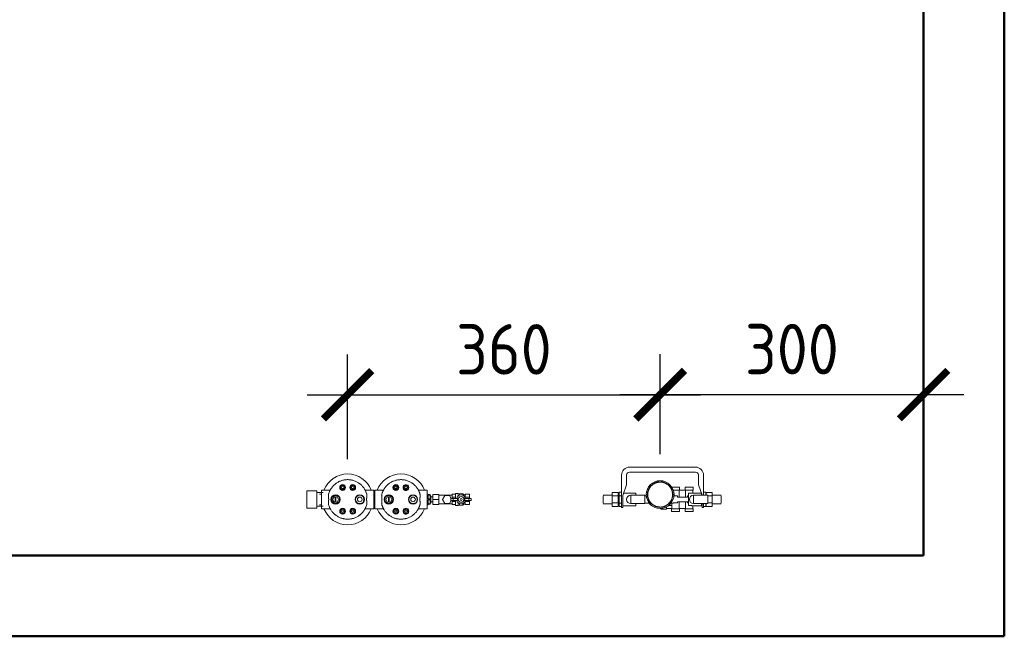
# Model space of a CAD drawing. Header units: metres. Extents: x -54598 to 1827199, y -329446 to -256744.
# Tile 153 of 256: x 64728 to 69609, y -275065 to -272009. Entities that reach past the tile are written whole.
import ezdxf

# ---------------------------------------------------------------- set-up
doc = ezdxf.new("R2010")
doc.units = ezdxf.units.M
for name, color, linetype, lineweight in [('A-WALL', 113, 'Continuous', 20), ('M-EQPM', 7, 'Continuous', 20), ('P-PIPE', 7, 'Continuous', 20)]:
    doc.layers.add(name, color=color, linetype=linetype, lineweight=lineweight)
doc.styles.add('geniso', font='geniso.shx', dxfattribs={"height": 250})
doc.dimstyles.new('MK-100', dxfattribs={"dimscale": 100, "dimtxt": 300, "dimasz": 1.2, "dimexe": 1, "dimexo": 1, "dimgap": 0.5, "dimtad": 1, "dimdec": 0, "dimzin": 9, "dimdsep": 46, "dimtxsty": 'geniso', "dimblk": 'ARCHTICK', "dimcen": 1, "dimdle": 1, "dimadec": 0, "dimazin": 0, "dimtfac": 1, "dimtdec": 0, "dimtix": 1, "dimtmove": 0, "dimatfit": 1, "dimfxl": 2, "dimtolj": 1, "dimtzin": 0, "dimarcsym": 0})

# ---------------------------------------------------------------- blocks, each defined once
blk = doc.blocks.new('Reflex_Fillsoft_II - Reflex Fillsoft II-543100-В_Этаж 01_Сводный копия 1')
at = {"layer": 'M-EQPM', "color": 150}
for p, q in [((10.5, 13.2), (6, 13.2)), ((32.2, 23), (10.5, 23)), ((10.5, -23), (10.5, 23)), ((41.7, 6.5), (38, 0)), ((44.7, 6.5), (41.7, 6.5)), ((44.7, -6.5), (44.7, 6.5)), ((49.3, 6.5), (46.2, 6.5)), ((46.2, 6.5), (46.2, -6.5)), ((53, 0), (49.3, 6.5)), ((49.3, -6.5), (53, 0)), ((140.5, 23), (118.8, 23)), ((140.5, 23), (140.5, -23)), ((142.5, 13.2), (140.5, 13.2)), ((164.2, 23), (142.5, 23)), ((142.5, -23), (142.5, 23)), ((173.7, 6.5), (170, 0)), ((176.7, 6.5), (173.7, 6.5)), ((176.7, -6.5), (176.7, 6.5)), ((181.3, 6.5), (178.2, 6.5)), ((178.2, 6.5), (178.2, -6.5)), ((185, 0), (181.3, 6.5)), ((181.3, -6.5), (185, 0)), ((272.5, 23), (250.8, 23)), ((272.5, 23), (272.5, -23)), ((275, 13.2), (272.5, 13.2)), ((275, 13.2), (275, 12.9)), ((275, 12), (275, 13.2)), ((280, 12), (275, 12)), ((275, 1.2), (275, 10.8)), ((275, 10.8), (280, 10.8)), ((280, 1.2), (275, 1.2)), ((280, 12), (280, 10.8)), ((280, 10.8), (280, 1.2)), ((282, 9), (280, 9)), ((280, 1.2), (280, -1.2)), ((282, 9), (282, -9)), ((286.6, 6.3), (282, 6.3)), ((286.6, 0), (286.6, 12.5)), ((286.6, 12.5), (301.6, 12.5)), ((286.6, -12.5), (286.6, 0)), ((301.6, 0), (286.6, 0)), ((301.6, 12.5), (301.6, 0)), ((334.6, 10.8), (301.6, 10.8)), ((301.6, 0), (301.6, -12.5)), ((316.1, 10), (310.3, 0)), ((310.3, 0), (316.1, -10)), ((327.6, 10), (316.1, 10)), ((332, 2.5), (327.6, 10)), ((331.6, 2.5), (331.6, -2.5)), ((331.6, 2.5), (333.6, 2.5)), ((331.6, -2.5), (331.6, 2.5)), ((333.6, 2.5), (337.1, 2.5)), ((334.6, 5.4), (334.6, 13)), ((334.6, 13), (342.6, 13)), ((334.6, 2.5), (334.6, 5.4)), ((334.6, 5.4), (342.6, 5.4)), ((337.1, 2.5), (347.7, 2.5)), ((337.1, 2.5), (337.1, -2.5)), ((349.6, 15), (342.6, 15)), ((342.6, 14.1), (342.6, 15)), ((342.6, 5.8), (342.6, 13.6)), ((342.6, 2.8), (342.6, 5.2)), ((352.6, 14), (349.6, 15)), ((349.6, 7.3), (349.6, 15)), ((360.6, 14), (352.6, 14)), ((352.6, 14), (352.6, 10.3)), ((363.6, 11.5), (360.6, 14)), ((360.6, 14), (360.6, 10.3)), ((366.6, 11.5), (363.6, 11.5)), ((363.6, 11.5), (363.6, 7.4)), ((365.5, 2.5), (376.1, 2.5)), ((366.6, 5.4), (366.6, 13)), ((366.6, 13), (377.6, 13)), ((366.6, 3.4), (366.6, 5.4)), ((366.6, 5.4), (377.6, 5.4)), ((376.1, 2.5), (379.6, 2.5)), ((376.1, 2.5), (376.1, -2.5)), ((377.6, 13), (377.6, 5.4)), ((377.6, 5.4), (377.6, 2.5)), ((379.6, 2.5), (381.6, 2.5)), ((381.6, -2.5), (381.6, 2.5)), ((381.6, 2.5), (381.6, -2.5)), ((6, -13.2), (10.5, -13.2)), ((10.5, -23), (32.2, -23)), ((38, 0), (41.7, -6.5)), ((41.7, -6.5), (44.7, -6.5)), ((46.2, -6.5), (49.3, -6.5)), ((118.8, -23), (140.5, -23)), ((140.5, -13.2), (142.5, -13.2)), ((142.5, -23), (164.2, -23)), ((170, 0), (173.7, -6.5)), ((173.7, -6.5), (176.7, -6.5)), ((178.2, -6.5), (181.3, -6.5)), ((250.8, -23), (272.5, -23)), ((272.5, -13.2), (275, -13.2)), ((275, -10.8), (275, -1.2)), ((275, -1.2), (280, -1.2)), ((280, -10.8), (275, -10.8)), ((275, -13.2), (275, -12)), ((275, -12), (280, -12)), ((275, -12.9), (275, -13.2)), ((280, -1.2), (280, -10.8)), ((280, -9), (282, -9)), ((280, -10.8), (280, -12)), ((282, -6.3), (286.6, -6.3)), ((286.6, -12.5), (301.6, -12.5)), ((301.6, -10.7), (334.6, -10.7)), ((316.1, -10), (327.6, -10)), ((327.6, -10), (332, -2.5)), ((333.6, -2.5), (331.6, -2.5)), ((337.1, -2.5), (333.6, -2.5)), ((334.6, -5.4), (334.6, -2.5)), ((334.6, -13), (334.6, -5.4)), ((334.6, -5.4), (342.6, -5.4)), ((342.6, -13), (334.6, -13)), ((347.7, -2.5), (337.1, -2.5)), ((342.6, -5.2), (342.6, -2.8)), ((342.6, -5.4), (342.6, -6.1)), ((342.6, -13.6), (342.6, -5.8)), ((342.6, -15), (342.6, -14.1)), ((342.6, -15), (349.6, -15)), ((349.6, -15), (349.6, -7.5)), ((349.6, -15), (352.6, -14)), ((352.6, -10.3), (352.6, -14)), ((352.6, -14), (360.6, -14)), ((360.6, -10.3), (360.6, -14)), ((360.6, -14), (363.6, -11.5)), ((363.6, -7.4), (363.6, -11.5)), ((363.6, -11.5), (366.6, -11.5)), ((376.1, -2.5), (365.5, -2.5)), ((366.6, -5.4), (366.6, -3.4)), ((366.6, -13), (366.6, -5.4)), ((366.6, -5.4), (377.6, -5.4)), ((377.6, -13), (366.6, -13)), ((379.6, -2.5), (376.1, -2.5)), ((377.6, -2.5), (377.6, -5.4)), ((377.6, -5.4), (377.6, -13)), ((381.6, -2.5), (379.6, -2.5))]:
    blk.add_line(p, q, dxfattribs=at)
at = {"layer": 'M-EQPM', "color": 150, "flags": 128}
for points in [[(122.8, 13), (122.2, 14.8), (121.6, 16.7), (120.9, 18.5), (120.1, 20.3), (119.2, 22.1), (118.3, 23.8), (117.3, 25.5), (116.3, 27.2), (115.2, 28.8), (114, 30.3), (112.7, 31.9), (111.4, 33.3), (110.1, 34.7), (108.7, 36.1), (107.2, 37.4), (105.7, 38.6), (104.1, 39.8), (102.5, 40.9), (100.8, 41.9), (99.1, 42.9), (97.4, 43.8), (95.6, 44.7), (93.8, 45.4), (92, 46.1), (90.1, 46.8), (88.2, 47.3), (86.3, 47.8), (84.4, 48.2), (82.5, 48.5), (80.5, 48.7), (78.6, 48.9), (76.6, 49), (74.7, 49), (72.7, 48.9), (70.8, 48.8), (68.8, 48.5), (66.9, 48.2), (65, 47.9), (63, 47.4), (61.2, 46.9), (59.3, 46.2), (57.5, 45.6), (55.7, 44.8), (53.9, 44), (52.1, 43.1), (50.4, 42.1), (48.8, 41.1), (47.2, 40), (45.6, 38.8), (44, 37.6), (42.6, 36.3), (41.1, 34.9), (39.8, 33.5), (38.5, 32.1), (37.2, 30.6), (36, 29), (34.9, 27.4), (33.8, 25.8), (32.8, 24.1), (31.9, 22.4), (31, 20.6), (30.3, 18.8), (29.5, 17), (28.9, 15.1), (28.3, 13.3), (28.2, 13)], [(254.8, 13), (254.2, 14.8), (253.6, 16.7), (252.9, 18.5), (252.1, 20.3), (251.2, 22.1), (250.3, 23.8), (249.3, 25.5), (248.3, 27.2), (247.2, 28.8), (246, 30.3), (244.7, 31.9), (243.4, 33.3), (242.1, 34.7), (240.7, 36.1), (239.2, 37.4), (237.7, 38.6), (236.1, 39.8), (234.5, 40.9), (232.8, 41.9), (231.1, 42.9), (229.4, 43.8), (227.6, 44.7), (225.8, 45.4), (224, 46.1), (222.1, 46.8), (220.2, 47.3), (218.3, 47.8), (216.4, 48.2), (214.5, 48.5), (212.5, 48.7), (210.6, 48.9), (208.6, 49), (206.7, 49), (204.7, 48.9), (202.8, 48.8), (200.8, 48.5), (198.9, 48.2), (197, 47.9), (195, 47.4), (193.2, 46.9), (191.3, 46.2), (189.5, 45.6), (187.7, 44.8), (185.9, 44), (184.1, 43.1), (182.4, 42.1), (180.8, 41.1), (179.2, 40), (177.6, 38.8), (176, 37.6), (174.6, 36.3), (173.1, 34.9), (171.8, 33.5), (170.5, 32.1), (169.2, 30.6), (168, 29), (166.9, 27.4), (165.8, 25.8), (164.8, 24.1), (163.9, 22.4), (163, 20.6), (162.3, 18.8), (161.5, 17), (160.9, 15.1), (160.3, 13.3), (160.2, 13)], [(28.2, -13), (28.8, -14.8), (29.4, -16.7), (30.1, -18.5), (30.9, -20.3), (31.8, -22.1), (32.7, -23.8), (33.7, -25.5), (34.7, -27.2), (35.8, -28.8), (37, -30.3), (38.3, -31.9), (39.6, -33.3), (40.9, -34.7), (42.3, -36.1), (43.8, -37.4), (45.3, -38.6), (46.9, -39.8), (48.5, -40.9), (50.2, -41.9), (51.9, -42.9), (53.6, -43.8), (55.4, -44.7), (57.2, -45.4), (59, -46.1), (60.9, -46.8), (62.8, -47.3), (64.7, -47.8), (66.6, -48.2), (68.5, -48.5), (70.5, -48.7), (72.4, -48.9), (74.4, -49), (76.3, -49), (78.3, -48.9), (80.2, -48.8), (82.2, -48.5), (84.1, -48.2), (86, -47.9), (88, -47.4), (89.8, -46.9), (91.7, -46.2), (93.5, -45.6), (95.3, -44.8), (97.1, -44), (98.9, -43.1), (100.6, -42.1), (102.2, -41.1), (103.8, -40), (105.4, -38.8), (107, -37.6), (108.4, -36.3), (109.9, -34.9), (111.2, -33.5), (112.5, -32.1), (113.8, -30.6), (115, -29), (116.1, -27.4), (117.2, -25.8), (118.2, -24.1), (119.1, -22.4), (120, -20.6), (120.7, -18.8), (121.5, -17), (122.1, -15.1), (122.7, -13.3), (122.8, -13)], [(160.2, -13), (160.8, -14.8), (161.4, -16.7), (162.1, -18.5), (162.9, -20.3), (163.8, -22.1), (164.7, -23.8), (165.7, -25.5), (166.7, -27.2), (167.8, -28.8), (169, -30.3), (170.3, -31.9), (171.6, -33.3), (172.9, -34.7), (174.3, -36.1), (175.8, -37.4), (177.3, -38.6), (178.9, -39.8), (180.5, -40.9), (182.2, -41.9), (183.9, -42.9), (185.6, -43.8), (187.4, -44.7), (189.2, -45.4), (191, -46.1), (192.9, -46.8), (194.8, -47.3), (196.7, -47.8), (198.6, -48.2), (200.5, -48.5), (202.5, -48.7), (204.4, -48.9), (206.4, -49), (208.3, -49), (210.3, -48.9), (212.2, -48.8), (214.2, -48.5), (216.1, -48.2), (218, -47.9), (220, -47.4), (221.8, -46.9), (223.7, -46.2), (225.5, -45.6), (227.3, -44.8), (229.1, -44), (230.9, -43.1), (232.6, -42.1), (234.2, -41.1), (235.8, -40), (237.4, -38.8), (239, -37.6), (240.4, -36.3), (241.9, -34.9), (243.2, -33.5), (244.5, -32.1), (245.8, -30.6), (247, -29), (248.1, -27.4), (249.2, -25.8), (250.2, -24.1), (251.1, -22.4), (252, -20.6), (252.7, -18.8), (253.5, -17), (254.1, -15.1), (254.7, -13.3), (254.8, -13)]]:
    blk.add_lwpolyline(points, dxfattribs=at)
at = {"layer": 'M-EQPM', "color": 150}
for centre, radius, start, end in [((75.5, 0), 63, 21.4125, 158.5875), ((207.5, 0), 63, 21.4125, 158.5875), ((75.5, 0), 49, 148.8354, 152.0054), ((75.5, 0), 49, 124.8361, 132.1412), ((75.5, 0), 49, 125.6938, 127.8782), ((63, 29.3), 7.25, 0, 180), ((63, 29.3), 7.25, 180, 360), ((63, 29.3), 6, 360, 180), ((63, 29.3), 6, 180, 360), ((63, 29.3), 5, 360, 180), ((63, 29.3), 5, 180, 360), ((63, 29.3), 2.65, 360, 180), ((63, 29.3), 2.65, 180, 360), ((75.5, 0), 49, 101.6667, 105.1613), ((88, 29.3), 7.25, 360, 180), ((88, 29.3), 7.25, 180, 0), ((88, 29.3), 6, 360, 180), ((88, 29.3), 6, 180, 360), ((88, 29.3), 5, 0, 180), ((88, 29.3), 5, 180, 360), ((88, 29.3), 2.65, 0, 180), ((88, 29.3), 2.65, 180, 360), ((75.5, 0), 49, 74.8373, 78.3341), ((75.5, 0), 49, 46.1922, 55.1648), ((75.5, 0), 49, 52.1206, 54.3062), ((75.5, 0), 49, 27.9946, 31.1648), ((207.5, 0), 49, 148.8354, 152.0054), ((207.5, 0), 49, 124.8361, 132.1412), ((207.5, 0), 49, 125.6938, 127.8782), ((195, 29.3), 7.25, 0, 180), ((195, 29.3), 7.25, 180, 360), ((195, 29.3), 6, 360, 180), ((195, 29.3), 6, 180, 360), ((195, 29.3), 5, 360, 180), ((195, 29.3), 5, 180, 360), ((195, 29.3), 2.65, 360, 180), ((195, 29.3), 2.65, 180, 360), ((207.5, 0), 49, 101.6667, 105.1613), ((220, 29.3), 7.25, 108.506, 180), ((220, 29.3), 7.25, 180, 251.494), ((220, 29.3), 6, 0, 180), ((220, 29.3), 6, 180, 360), ((220, 29.3), 5, 0, 180), ((220, 29.3), 5, 180, 360), ((220, 29.3), 2.65, 0, 180), ((220, 29.3), 2.65, 180, 360), ((207.5, 0), 49, 74.8373, 77.9624), ((220, 29.3), 7.25, 0, 105), ((220, 29.3), 7.25, 255, 0), ((207.5, 0), 49, 46.1922, 55.1648), ((207.5, 0), 49, 52.1206, 54.3062), ((207.5, 0), 49, 27.9946, 31.1648), ((75.5, 0), 49, 154.3532, 159.1659), ((75.5, 0), 49, 150.2231, 154.2177), ((45.5, 0), 11.5, 0, 180), ((45.5, 0), 10.5, 360, 180), ((45.5, 0), 10, 360, 180), ((45.5, 0), 10, 180, 360), ((105.5, 0), 11.5, 0, 180), ((105.5, 0), 11.5, 180, 0), ((105.5, 0), 10.5, 360, 180), ((105.5, 0), 5.75, 360, 180), ((75.5, 0), 49, 25.7823, 29.7769), ((75.5, 0), 49, 20.8341, 25.6468), ((207.5, 0), 49, 154.3532, 159.1659), ((207.5, 0), 49, 150.2231, 154.2177), ((177.5, 0), 11.5, 0, 180), ((177.5, 0), 10.5, 360, 180), ((177.5, 0), 10, 360, 180), ((177.5, 0), 10, 180, 360), ((237.5, 0), 11.5, 0, 180), ((237.5, 0), 11.5, 180, 0), ((237.5, 0), 10.5, 360, 180), ((237.5, 0), 5.75, 360, 180), ((207.5, 0), 49, 25.7823, 29.7769), ((207.5, 0), 49, 20.8341, 25.6468), ((356.6, 0), 11, 13.1366, 166.8634), ((356.6, 0), 7, 360, 180), ((356.6, 0), 7, 180, 360), ((356.6, 0), 2.5, 360, 180), ((356.6, 0), 2.5, 180, 360), ((75.5, 0), 63, 201.4125, 338.5875), ((75.5, 0), 49, 200.8341, 205.6468), ((75.5, 0), 49, 205.7823, 209.7769), ((75.5, 0), 49, 207.9946, 211.1648), ((45.5, 0), 11.5, 180, 0), ((45.5, 0), 10.5, 180, 360), ((63, -29.3), 7.25, 0, 180), ((63, -29.3), 6, 360, 180), ((63, -29.3), 5, 360, 180), ((88, -29.3), 7.25, 360, 180), ((88, -29.3), 6, 360, 180), ((88, -29.3), 5, 0, 180), ((105.5, 0), 10.5, 180, 360), ((105.5, 0), 5.75, 180, 360), ((75.5, 0), 49, 328.8354, 332.0054), ((75.5, 0), 49, 330.2231, 334.2177), ((75.5, 0), 49, 334.3532, 339.1659), ((207.5, 0), 63, 201.4125, 338.5875), ((207.5, 0), 49, 200.8341, 205.6468), ((207.5, 0), 49, 205.7823, 209.7769), ((207.5, 0), 49, 207.9946, 211.1648), ((177.5, 0), 11.5, 180, 0), ((177.5, 0), 10.5, 180, 360), ((195, -29.3), 7.25, 0, 180), ((195, -29.3), 6, 360, 180), ((195, -29.3), 5, 360, 180), ((220, -29.3), 7.25, 108.506, 180), ((220, -29.3), 6, 0, 180), ((220, -29.3), 5, 0, 180), ((220, -29.3), 7.25, 360, 105), ((237.5, 0), 10.5, 180, 360), ((237.5, 0), 5.75, 180, 360), ((207.5, 0), 49, 328.8354, 332.0054), ((207.5, 0), 49, 330.2231, 334.2177), ((207.5, 0), 49, 334.3532, 339.1659), ((356.6, 0), 11, 193.1366, 346.8634), ((75.5, 0), 49, 226.1922, 235.1648), ((75.5, 0), 49, 232.1206, 234.3062), ((63, -29.3), 7.25, 180, 360), ((63, -29.3), 6, 180, 360), ((63, -29.3), 5, 180, 360), ((63, -29.3), 2.65, 360, 180), ((63, -29.3), 2.65, 180, 360), ((75.5, 0), 49, 254.8373, 258.3341), ((88, -29.3), 7.25, 180, 360), ((88, -29.3), 6, 180, 360), ((88, -29.3), 5, 180, 360), ((88, -29.3), 2.65, 0, 180), ((88, -29.3), 2.65, 180, 360), ((75.5, 0), 49, 281.6667, 285.1613), ((75.5, 0), 49, 304.8361, 312.1412), ((75.5, 0), 49, 305.6938, 307.8782), ((207.5, 0), 49, 226.1922, 235.1648), ((207.5, 0), 49, 232.1206, 234.3062), ((195, -29.3), 7.25, 180, 360), ((195, -29.3), 6, 180, 360), ((195, -29.3), 5, 180, 360), ((195, -29.3), 2.65, 360, 180), ((195, -29.3), 2.65, 180, 360), ((207.5, 0), 49, 254.8373, 258.3341), ((220, -29.3), 7.25, 180, 251.494), ((220, -29.3), 6, 180, 360), ((220, -29.3), 5, 180, 360), ((220, -29.3), 2.65, 0, 180), ((220, -29.3), 2.65, 180, 360), ((207.5, 0), 49, 282.0393, 285.1613), ((220, -29.3), 7.25, 255, 360), ((207.5, 0), 49, 304.8361, 312.1412), ((207.5, 0), 49, 305.6938, 307.8782)]:
    blk.add_arc(centre, radius, start, end, dxfattribs=at)
for points, knots in [([(28.2, 13), (28.2, 12.6), (28, 11.8), (27.9, 10.8), (27.8, 10), (27.8, 9.4), (27.8, 8.7), (27.9, 8.2), (27.9, 7.8), (27.9, 7.3), (28, 6.8), (28, 6.1), (28.1, 5.5), (28.2, 4.8), (28.2, 4.1), (28.3, 3.4), (28.4, 2.8), (28.4, 2.1), (28.5, 1.2), (28.5, 0.5), (28.5, 0)], [-1, -1, -1, -1, -0.9, -0.8, -0.75, -0.7, -0.65, -0.6, -0.575, -0.55, -0.5, -0.45, -0.4, -0.35, -0.3, -0.25, -0.2, -0.15, -0.1, 0, 0, 0, 0]), ([(28.5, 0), (28.5, -0.5), (28.5, -1.2), (28.4, -2.1), (28.4, -2.8), (28.3, -3.4), (28.2, -4.1), (28.2, -4.8), (28.1, -5.5), (28, -6.1), (28, -6.8), (27.9, -7.4), (27.9, -8.1), (27.8, -8.7), (27.8, -9.4), (27.8, -10), (27.9, -10.8), (28, -11.8), (28.2, -12.6), (28.2, -13)], [-1, -1, -1, -1, -0.9, -0.85, -0.8, -0.75, -0.7, -0.65, -0.6, -0.55, -0.5, -0.45, -0.4, -0.35, -0.3, -0.25, -0.2, -0.1, 0, 0, 0, 0]), ([(32.2, 23), (32.2, 23), (32, 22.6), (31.5, 21.5), (30.7, 19.9), (29.6, 17.3), (28.7, 14.5), (28.2, 13)], [0, 0, 0, 0, 0.25, 0.375, 0.5, 0.75, 1, 1, 1, 1]), ([(122.8, 13), (122.3, 14.5), (121.4, 17.3), (120.3, 19.9), (119.5, 21.5), (119, 22.6), (118.8, 23), (118.8, 23)], [0, 0, 0, 0, 0.25, 0.5, 0.625, 0.75, 1, 1, 1, 1]), ([(122.5, 0), (122.5, 0.5), (122.5, 1.2), (122.6, 2.1), (122.6, 2.8), (122.7, 3.4), (122.8, 4.1), (122.8, 4.8), (122.9, 5.5), (123, 6.1), (123, 6.8), (123.1, 7.4), (123.1, 8.1), (123.2, 8.7), (123.2, 9.4), (123.2, 10), (123.1, 10.8), (123, 11.8), (122.8, 12.6), (122.8, 13)], [-1, -1, -1, -1, -0.9, -0.85, -0.8, -0.75, -0.7, -0.65, -0.6, -0.55, -0.5, -0.45, -0.4, -0.35, -0.3, -0.25, -0.2, -0.1, 0, 0, 0, 0]), ([(160.5, 0), (160.5, 0.5), (160.5, 1.2), (160.4, 2.1), (160.4, 2.8), (160.3, 3.4), (160.2, 4.1), (160.2, 4.8), (160.1, 5.5), (160, 6.1), (160, 6.8), (159.9, 7.4), (159.9, 8.1), (159.8, 8.7), (159.8, 9.4), (159.8, 10), (159.9, 10.8), (160, 11.8), (160.2, 12.6), (160.2, 13)], [0, 0, 0, 0, 0.1, 0.15, 0.2, 0.25, 0.3, 0.35, 0.4, 0.45, 0.5, 0.55, 0.6, 0.65, 0.7, 0.75, 0.8, 0.9, 1, 1, 1, 1]), ([(160.2, -13), (160.2, -12.6), (160, -11.8), (159.9, -10.8), (159.8, -10), (159.8, -9.4), (159.8, -8.7), (159.9, -8.2), (159.9, -7.8), (159.9, -7.3), (160, -6.8), (160, -6.1), (160.1, -5.5), (160.2, -4.8), (160.2, -4.1), (160.3, -3.4), (160.4, -2.8), (160.4, -2.1), (160.5, -1.2), (160.5, -0.5), (160.5, 0)], [0, 0, 0, 0, 0.1, 0.2, 0.25, 0.3, 0.35, 0.4, 0.425, 0.45, 0.5, 0.55, 0.6, 0.65, 0.7, 0.75, 0.8, 0.85, 0.9, 1, 1, 1, 1]), ([(160.2, 13), (160.5, 13.7), (160.9, 15.2), (161.5, 16.8), (161.9, 18), (162.3, 18.8), (162.6, 19.6), (162.9, 20.3), (163.2, 20.9), (163.5, 21.6), (164, 22.6), (164.2, 23), (164.2, 23)], [0, 0, 0, 0, 0.125, 0.25, 0.3125, 0.375, 0.4375, 0.5, 0.5625, 0.625, 0.75, 1, 1, 1, 1]), ([(250.8, 23), (250.8, 23), (251, 22.6), (251.5, 21.5), (252, 20.5), (252.4, 19.6), (252.7, 18.8), (253.1, 18), (253.5, 16.8), (254.1, 15.2), (254.5, 13.7), (254.8, 13)], [0, 0, 0, 0, 0.25, 0.375, 0.5, 0.5625, 0.625, 0.6875, 0.75, 0.875, 1, 1, 1, 1]), ([(254.8, 13), (254.8, 12.6), (255, 11.8), (255.1, 10.8), (255.2, 10), (255.2, 9.4), (255.2, 8.7), (255.1, 8.2), (255.1, 7.8), (255.1, 7.3), (255, 6.8), (255, 6.1), (254.9, 5.5), (254.8, 4.8), (254.8, 4.1), (254.7, 3.4), (254.6, 2.8), (254.6, 2.1), (254.5, 1.2), (254.5, 0.5), (254.5, 0)], [0, 0, 0, 0, 0.1, 0.2, 0.25, 0.3, 0.35, 0.4, 0.425, 0.45, 0.5, 0.55, 0.6, 0.65, 0.7, 0.75, 0.8, 0.85, 0.9, 1, 1, 1, 1]), ([(28.2, -13), (28.7, -14.5), (29.6, -17.3), (30.7, -19.9), (31.5, -21.5), (32, -22.6), (32.2, -23), (32.2, -23)], [0, 0, 0, 0, 0.25, 0.5, 0.625, 0.75, 1, 1, 1, 1]), ([(118.8, -23), (118.8, -23), (119, -22.6), (119.5, -21.5), (120.3, -19.9), (121.4, -17.3), (122.3, -14.5), (122.8, -13)], [0, 0, 0, 0, 0.25, 0.375, 0.5, 0.75, 1, 1, 1, 1]), ([(122.8, -13), (122.8, -12.6), (123, -11.8), (123.1, -10.8), (123.2, -10), (123.2, -9.4), (123.2, -8.7), (123.1, -8.2), (123.1, -7.8), (123.1, -7.3), (123, -6.8), (123, -6.1), (122.9, -5.5), (122.8, -4.8), (122.8, -4.1), (122.7, -3.4), (122.6, -2.8), (122.6, -2.1), (122.5, -1.2), (122.5, -0.5), (122.5, 0)], [-1, -1, -1, -1, -0.9, -0.8, -0.75, -0.7, -0.65, -0.6, -0.575, -0.55, -0.5, -0.45, -0.4, -0.35, -0.3, -0.25, -0.2, -0.15, -0.1, 0, 0, 0, 0]), ([(164.2, -23), (164.2, -23), (164, -22.6), (163.5, -21.5), (163, -20.5), (162.6, -19.6), (162.3, -18.8), (161.9, -18), (161.5, -16.8), (160.9, -15.2), (160.5, -13.7), (160.2, -13)], [0, 0, 0, 0, 0.25, 0.375, 0.5, 0.5625, 0.625, 0.6875, 0.75, 0.875, 1, 1, 1, 1]), ([(254.8, -13), (254.5, -13.7), (254.1, -15.2), (253.5, -16.8), (253.1, -18), (252.7, -18.8), (252.4, -19.6), (252.1, -20.3), (251.8, -20.9), (251.5, -21.6), (251, -22.6), (250.8, -23), (250.8, -23)], [0, 0, 0, 0, 0.125, 0.25, 0.3125, 0.375, 0.4375, 0.5, 0.5625, 0.625, 0.75, 1, 1, 1, 1]), ([(254.5, 0), (254.5, -0.5), (254.5, -1.2), (254.6, -2.1), (254.6, -2.8), (254.7, -3.4), (254.8, -4.1), (254.8, -4.8), (254.9, -5.5), (255, -6.1), (255, -6.8), (255.1, -7.4), (255.1, -8.1), (255.2, -8.7), (255.2, -9.4), (255.2, -10), (255.1, -10.8), (255, -11.8), (254.8, -12.6), (254.8, -13)], [0, 0, 0, 0, 0.1, 0.15, 0.2, 0.25, 0.3, 0.35, 0.4, 0.45, 0.5, 0.55, 0.6, 0.65, 0.7, 0.75, 0.8, 0.9, 1, 1, 1, 1])]:
    blk.add_open_spline(points, degree=3, knots=knots, dxfattribs=at)
for points in [[(347.7, 2.5), (347.6, 2.1), (347.5, 1.3), (347.5, 0.4), (347.5, 0)], [(347.5, 0), (347.5, -0.4), (347.5, -1.3), (347.6, -2.1), (347.7, -2.5)], [(365.7, 0), (365.7, 0.4), (365.7, 1.3), (365.6, 2.1), (365.5, 2.5)], [(365.5, -2.5), (365.6, -2.1), (365.7, -1.3), (365.7, -0.4), (365.7, 0)]]:
    blk.add_open_spline(points, degree=3, dxfattribs=at)
blk = doc.blocks.new('Reflex_Fillset - Reflex _Fillset_-543101-В_Этаж 01_Сводный копия 1')
at = {"layer": 'M-EQPM', "color": 150}
for p, q in [((229, 80), (66, 80)), ((46, 60), (46, -20)), ((58.5, 36.1), (58.5, 60.5)), ((65.5, 67.5), (229.5, 67.5)), ((236.5, 60.5), (236.5, 36.1)), ((249, 10.5), (249, 60)), ((49, 10), (58.5, 36.1)), ((189.5, 30), (169.7, 30)), ((189.5, 23), (189.5, 30)), ((203.5, 30), (203.5, 23)), ((223.5, 30), (203.5, 30)), ((223.5, 23), (223.5, 30)), ((236.5, 36.1), (245.8, 10.5)), ((22.8, 10.7), (0, 10.7)), ((0, 0), (0, 9.2)), ((22.8, 8.7), (22.8, 17.3)), ((37.3, 17.3), (22.8, 17.3)), ((22.8, -8.7), (22.8, 8.7)), ((22.8, 8.7), (37.3, 8.7)), ((37.3, 17.3), (37.3, 8.7)), ((40.3, 13.2), (37.3, 13.2)), ((37.3, 8.7), (37.3, -8.7)), ((40.3, 8.9), (40.3, 17.9)), ((40.3, 17.9), (46, 17.9)), ((40.3, -8.9), (40.3, 8.9)), ((40.3, 8.9), (46, 8.9)), ((49, -20), (49, 10)), ((81.5, 15.5), (51, 15.5)), ((68.5, 10.5), (80.9, 10.5)), ((68.5, 10.5), (68.5, -10.5)), ((80.9, 10.5), (85.5, 10.5)), ((81.5, 15.5), (81.5, 11)), ((85.5, 10.5), (103.5, 10.5)), ((103.5, 10.5), (103.5, -10.5)), ((108, 9), (103.5, 9)), ((189.5, 23), (171.9, 23)), ((184.1, 5.7), (184.1, 8.8)), ((184.1, 8.2), (184.1, 8.8)), ((208.9, 5.7), (184.1, 5.7)), ((188.5, 5.6), (188.5, 23)), ((204.5, 22.5), (188.5, 22.5)), ((223.5, 23), (203.5, 23)), ((204.5, 23), (204.5, 5.5)), ((208.9, 8.8), (208.9, 5.7)), ((208.9, 8.8), (208.9, 5.7)), ((211.5, 7.5), (210.4, 5.5)), ((211.5, 15.2), (211.5, 0)), ((211.5, 15.2), (211.5, 14.5)), ((211.5, 0), (211.5, -15.2)), ((212, 15.4), (212, 14.7)), ((244, 15.5), (220.2, 15.5)), ((222.5, 15), (222.5, 23)), ((223.1, 16.5), (222.5, 16.5)), ((223.1, 16.5), (223.1, 16)), ((224.5, 0), (224.5, 10.5)), ((224.5, 10.5), (236.9, 10.5)), ((224.5, -10.5), (224.5, 0)), ((236.9, 10.5), (241.5, 10.5)), ((241.5, 10.5), (259.5, 10.5)), ((244, 15.5), (244, 11)), ((244.8, 13.2), (244, 13.2)), ((249, 17.9), (254.7, 17.9)), ((254.7, 17.9), (254.7, 10.5)), ((255.7, 13.2), (254.7, 13.2)), ((255.7, 10.5), (255.7, 17.3)), ((270.2, 17.3), (255.7, 17.3)), ((259.5, 10.5), (259.5, -10.5)), ((259.5, 8.7), (270.2, 8.7)), ((270.2, 17.3), (270.2, 8.7)), ((293, 10.7), (270.2, 10.7)), ((270.2, 8.7), (270.2, -8.7)), ((293, 9.2), (293, 0)), ((293, 0), (293, -9.2)), ((0, -9.2), (0, 0)), ((0, -10.6), (22.8, -10.6)), ((22.8, -17.3), (22.8, -8.7)), ((22.8, -8.7), (37.3, -8.7)), ((22.8, -17.3), (37.3, -17.3)), ((37.3, -8.7), (37.3, -17.3)), ((37.3, -13.2), (40.3, -13.2)), ((40.3, -17.9), (40.3, -8.9)), ((40.3, -8.9), (46, -8.9)), ((46, -17.9), (40.3, -17.9)), ((46, -20), (49, -20)), ((49, -15.5), (81.5, -15.5)), ((80.9, -10.5), (68.5, -10.5)), ((85.5, -10.5), (80.9, -10.5)), ((81.5, -11), (81.5, -15.5)), ((103.5, -10.5), (85.5, -10.5)), ((103.5, -9), (115.6, -9)), ((143.5, -22.4), (143.5, -23.3)), ((157.5, -18.5), (157.5, -24.5)), ((157.5, -22.5), (170.6, -22.5)), ((161.4, -15), (170.6, -15)), ((167.4, -9), (172.8, -9)), ((169.5, -23), (169.5, -30)), ((189.5, -23), (169.5, -23)), ((170.5, -8.8), (170.5, -23)), ((184.1, -8.8), (184.1, -5.7)), ((184.1, -5.7), (208.9, -5.7)), ((184.1, -8.8), (184.1, -8.2)), ((188.5, -23), (188.5, -5.6)), ((188.5, -22.5), (204.5, -22.5)), ((189.5, -30), (189.5, -23)), ((203.5, -23), (203.5, -30)), ((223.5, -23), (203.5, -23)), ((204.5, -5.5), (204.5, -23)), ((208.9, -5.7), (208.9, -8.8)), ((208.9, -5.7), (208.9, -8.8)), ((210.4, -5.5), (211.5, -7.5)), ((211.5, -14.5), (211.5, -15.2)), ((212, -14.7), (212, -15.4)), ((220.2, -15.5), (244, -15.5)), ((222.5, -23), (222.5, -15.3)), ((222.5, -16.5), (223.1, -16.5)), ((223.1, -16), (223.1, -16.5)), ((223.5, -30), (223.5, -23)), ((236.9, -10.5), (224.5, -10.5)), ((241.5, -10.5), (236.9, -10.5)), ((259.5, -10.5), (241.5, -10.5)), ((244, -11), (244, -15.5)), ((244, -13.2), (246, -13.2)), ((246, -10.5), (246, -20)), ((246, -20), (249, -20)), ((249, -20), (249, -10.5)), ((254.7, -17.9), (249, -17.9)), ((254.7, -10.5), (254.7, -17.9)), ((254.7, -13.2), (255.7, -13.2)), ((255.7, -17.3), (255.7, -10.5)), ((255.7, -17.3), (270.2, -17.3)), ((259.5, -8.7), (270.2, -8.7)), ((270.2, -8.7), (270.2, -17.3)), ((270.2, -10.6), (293, -10.6)), ((143.5, -24.5), (157.5, -24.5)), ((189.5, -30), (169.5, -30)), ((223.5, -30), (203.5, -30))]:
    blk.add_line(p, q, dxfattribs=at)
at = {"layer": 'M-EQPM', "color": 150, "flags": 128}
for points in [[(172.3, 12), (172.3, 13.2), (172.3, 14.5), (172.1, 15.7), (172, 16.9), (171.7, 18.1), (171.5, 19.3), (171.1, 20.5), (170.8, 21.7), (170.4, 22.9), (169.9, 24), (169.4, 25.1), (168.9, 26.2), (168.3, 27.3), (167.6, 28.4), (167, 29.4), (166.2, 30.4), (165.5, 31.4), (164.7, 32.3), (163.9, 33.3), (163, 34.1), (162.1, 35), (161.2, 35.8), (160.2, 36.5), (159.2, 37.3), (158.2, 38), (157.1, 38.6), (156, 39.2), (154.9, 39.8), (153.8, 40.3), (152.7, 40.8), (151.5, 41.2), (150.3, 41.6), (149.2, 41.9), (148, 42.2), (146.7, 42.4), (145.5, 42.6), (144.3, 42.7), (143.1, 42.8), (141.8, 42.8), (140.6, 42.8), (139.4, 42.8), (138.1, 42.7), (136.9, 42.5), (135.7, 42.3), (134.5, 42), (133.3, 41.7), (132.1, 41.4), (130.9, 41), (129.8, 40.5), (128.7, 40.1), (127.6, 39.5), (126.5, 38.9), (125.4, 38.3), (124.4, 37.6), (123.3, 36.9), (122.4, 36.2), (121.4, 35.4), (120.5, 34.6), (119.6, 33.7), (118.8, 32.8), (117.9, 31.9), (117.2, 31), (116.4, 30), (115.7, 28.9), (115.1, 27.9), (114.5, 26.8), (113.9, 25.7), (113.4, 24.6), (112.9, 23.5), (112.4, 22.3), (112, 21.2), (111.7, 20), (111.4, 18.8), (111.2, 17.6), (111, 16.4), (110.8, 15.1), (110.7, 13.9), (110.7, 12.7), (110.6, 12)], [(110.6, 12), (110.7, 10.8), (110.7, 9.5), (110.9, 8.3), (111, 7.1), (111.3, 5.9), (111.5, 4.7), (111.9, 3.5), (112.2, 2.3), (112.6, 1.1), (113.1, 0), (113.6, -1.1), (114.1, -2.2), (114.7, -3.3), (115.4, -4.4), (116, -5.4), (116.8, -6.4), (117.5, -7.4), (118.3, -8.3), (119.1, -9.3), (120, -10.1), (120.9, -11), (121.8, -11.8), (122.8, -12.5), (123.8, -13.3), (124.8, -14), (125.9, -14.6), (127, -15.2), (128.1, -15.8), (129.2, -16.3), (130.3, -16.8), (131.5, -17.2), (132.7, -17.6), (133.8, -17.9), (135, -18.2), (136.3, -18.4), (137.5, -18.6), (138.7, -18.7), (139.9, -18.8), (141.2, -18.8), (142.4, -18.8), (143.6, -18.8), (144.9, -18.7), (146.1, -18.5), (147.3, -18.3), (148.5, -18), (149.7, -17.7), (150.9, -17.4), (152.1, -17), (153.2, -16.5), (154.3, -16.1), (155.4, -15.5), (156.5, -14.9), (157.6, -14.3), (158.6, -13.6), (159.7, -12.9), (160.6, -12.2), (161.6, -11.4), (162.5, -10.6), (163.4, -9.7), (164.2, -8.8), (165.1, -7.9), (165.8, -7), (166.6, -6), (167.3, -4.9), (167.9, -3.9), (168.5, -2.8), (169.1, -1.7), (169.6, -0.6), (170.1, 0.5), (170.6, 1.7), (171, 2.8), (171.3, 4), (171.6, 5.2), (171.8, 6.4), (172, 7.6), (172.2, 8.9), (172.3, 10.1), (172.3, 11.3), (172.3, 12)]]:
    blk.add_lwpolyline(points, dxfattribs=at)
at = {"layer": 'M-EQPM', "color": 150}
for centre, radius, start, end in [((66, 60), 20, 90, 180), ((229, 60), 20, 360, 90), ((65.5, 60.5), 7, 90, 180), ((229.5, 60.5), 7, 360, 90), ((141.5, 12), 34.4, 360, 180), ((141.5, 12), 31.9, 132.2949, 158.2276), ((141.5, 12), 31.9, 96.128, 119.186), ((141.5, 12), 31.9, 60.814, 85.6783), ((141.5, 12), 31.9, 21.7724, 47.7051), ((68.5, 0), 10.5, 90, 180), ((68.5, 0), 10.5, 180, 270), ((141.5, 12), 34.4, 180, 360), ((141.5, 12), 31.9, 166.1517, 180), ((141.5, 12), 31.9, 180, 193.8483), ((141.5, 12), 31.9, 201.7724, 227.7051), ((141.5, 12), 31.9, 312.2949, 338.2276), ((141.5, 12), 31.9, 360, 13.8483), ((141.5, 12), 31.9, 346.1517, 360), ((224.5, 0), 10.5, 90, 180), ((224.5, 0), 10.5, 180, 270), ((141.5, 12), 31.9, 240.814, 265.6783), ((141.5, 12), 31.9, 276.128, 299.186)]:
    blk.add_arc(centre, radius, start, end, dxfattribs=at)
for points in [[(184.1, 8.8), (183.5, 8.8), (182.1, 8.6), (179.9, 8.5), (177.7, 8.5), (176.2, 8.7), (175.6, 8.8)], [(211.5, 8.6), (211, 8.6), (210.1, 8.7), (209.3, 8.8), (208.9, 8.8)], [(208.9, -8.8), (209.3, -8.8), (210.1, -8.7), (211, -8.6), (211.5, -8.6)]]:
    blk.add_open_spline(points, degree=3, dxfattribs=at)
for points, knots in [([(220.6, 15.5), (220.2, 15.5), (218.7, 15.5), (215.6, 15.2), (212.8, 15.2), (211.5, 15.2)], [0.375, 0.375, 0.375, 0.375, 0.5, 0.75, 1, 1, 1, 1]), ([(172.2, -9), (172.6, -9), (173.7, -9), (175.5, -8.7), (177.5, -8.5), (179.1, -8.5), (180.2, -8.5), (181.8, -8.6), (183.1, -8.7), (184.1, -8.8)], [0.1428571, 0.1428571, 0.1428571, 0.1428571, 0.2857143, 0.4285714, 0.5714286, 0.6785714, 0.7321429, 0.7857143, 1, 1, 1, 1]), ([(211.5, -15.2), (212.8, -15.2), (215.6, -15.2), (218.7, -15.5), (220.2, -15.5), (220.6, -15.5)], [0, 0, 0, 0, 0.25, 0.5, 0.625, 0.625, 0.625, 0.625])]:
    blk.add_open_spline(points, degree=3, knots=knots, dxfattribs=at)
blk = doc.blocks.new('_ArchTick')
at = {"color": 0, "linetype": 'ByBlock', "const_width": 0.15}
blk.add_lwpolyline([(-0.5, -0.5), (0.5, 0.5)], dxfattribs=at)
blk = doc.blocks.new('*D1166')
at = {"color": 0, "lineweight": -2, "ltscale": 15, "transparency": 16777216}
for p, q in [((251305.2, 35017), (251305.2, 33783.8)), ((262505.2, 35017), (262505.2, 33783.8)), ((262605.2, 33883.8), (251205.2, 33883.8))]:
    blk.add_line(p, q, dxfattribs=at)
at = {"layer": 'Defpoints', "color": 0, "lineweight": 30, "ltscale": 15, "transparency": 16777216}
for p in [(251305.2, 35117), (262505.2, 35117), (251305.2, 33883.8)]:
    blk.add_point(p, dxfattribs=at)
at = {"color": 0, "lineweight": -2, "ltscale": 15, "transparency": 16777216, "xscale": 119.9999999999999, "yscale": 119.9999999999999, "zscale": 119.9999999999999, "rotation": 180}
blk.add_blockref('_ArchTick', (251305.2, 33883.8), dxfattribs=at)
at = {"color": 0, "lineweight": -2, "ltscale": 15, "transparency": 16777216, "xscale": 119.9999999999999, "yscale": 119.9999999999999, "zscale": 119.9999999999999}
blk.add_blockref('_ArchTick', (262505.2, 33883.8), dxfattribs=at)
at = {"color": 0, "ltscale": 15, "transparency": 16777216, "insert": (256905.2, 33996.3), "char_height": 250, "attachment_point": 5, "style": 'geniso'}
blk.add_mtext('\\A1;{\\H0.5x;6000}', dxfattribs=at)
blk = doc.blocks.new('*D1123')
at = {"color": 0, "lineweight": -2, "ltscale": 15, "transparency": 16777216}
for p, q in [((-8598.7, -302096), (-8598.7, -301848.2)), ((-7945.7, -302096), (-7945.7, -301848.2)), ((-8698.7, -301948.2), (-7845.7, -301948.2))]:
    blk.add_line(p, q, dxfattribs=at)
at = {"layer": 'Defpoints', "color": 0, "lineweight": 30, "ltscale": 15, "transparency": 16777216}
for p in [(-7945.7, -301948.2), (-8598.7, -302196), (-7945.7, -302196)]:
    blk.add_point(p, dxfattribs=at)
at = {"color": 0, "lineweight": -2, "ltscale": 15, "transparency": 16777216, "xscale": 119.9999999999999, "yscale": 119.9999999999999, "zscale": 119.9999999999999, "rotation": 180}
blk.add_blockref('_ArchTick', (-8598.7, -301948.2), dxfattribs=at)
at = {"color": 0, "lineweight": -2, "ltscale": 15, "transparency": 16777216, "xscale": 119.9999999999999, "yscale": 119.9999999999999, "zscale": 119.9999999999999}
blk.add_blockref('_ArchTick', (-7945.7, -301948.2), dxfattribs=at)
at = {"color": 0, "ltscale": 15, "transparency": 16777216, "insert": (-8272.2, -301835.7), "char_height": 250, "attachment_point": 5, "style": 'geniso'}
blk.add_mtext('\\A1;{\\H0.5x;300}', dxfattribs=at)
blk = doc.blocks.new('*D1170')
at = {"color": 0, "lineweight": -2, "ltscale": 15, "transparency": 16777216}
for p, q in [((260877.7, 35556.1), (260877.7, 35815.4)), ((261652.2, 35568.1), (261652.2, 35815.4)), ((260777.7, 35715.4), (261752.2, 35715.4))]:
    blk.add_line(p, q, dxfattribs=at)
at = {"layer": 'Defpoints', "color": 0, "lineweight": 30, "ltscale": 15, "transparency": 16777216}
for p in [(261652.2, 35715.4), (261652.2, 35468.1), (260877.7, 35456.1)]:
    blk.add_point(p, dxfattribs=at)
at = {"color": 0, "lineweight": -2, "ltscale": 15, "transparency": 16777216, "xscale": 119.9999999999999, "yscale": 119.9999999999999, "zscale": 119.9999999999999, "rotation": 180}
blk.add_blockref('_ArchTick', (260877.7, 35715.4), dxfattribs=at)
at = {"color": 0, "lineweight": -2, "ltscale": 15, "transparency": 16777216, "xscale": 119.9999999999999, "yscale": 119.9999999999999, "zscale": 119.9999999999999}
blk.add_blockref('_ArchTick', (261652.2, 35715.4), dxfattribs=at)
at = {"color": 0, "ltscale": 15, "transparency": 16777216, "insert": (261264.9, 35827.9), "char_height": 250, "attachment_point": 5, "style": 'geniso'}
blk.add_mtext('\\A1;{\\H0.5x;360}', dxfattribs=at)
blk = doc.blocks.new('fdsafsdf')
at = {"layer": 'A-WALL', "lineweight": 50}
for p, q in [((262505.2, 35117), (262505.2, 40437)), ((262305.2, 40237), (262305.2, 35317)), ((262305.2, 35317), (251505.2, 35317)), ((251305.2, 35117), (262505.2, 35117))]:
    blk.add_line(p, q, dxfattribs=at)
at = {"layer": 'P-PIPE', "color": 150}
for p, q in [((260801.7, 35477.6), (260776.7, 35477.6)), ((260776.7, 35434.6), (260776.7, 35477.6)), ((260801.7, 35434.6), (260801.7, 35477.6)), ((260816.7, 35473.1), (260801.7, 35473.1)), ((260776.7, 35434.6), (260801.7, 35434.6)), ((260801.7, 35439.1), (260816.7, 35439.1))]:
    blk.add_line(p, q, dxfattribs=at)
at = {"layer": 'M-EQPM', "color": 150}
for name, p in [('Reflex_Fillset - Reflex _Fillset_-543101-В_Этаж 01_Сводный копия 1', (261510.7, 35456.1)), ('Reflex_Fillsoft_II - Reflex Fillsoft II-543100-В_Этаж 01_Сводный копия 1', (260802.2, 35456.1))]:
    blk.add_blockref(name, p, dxfattribs=at)
at = {"ltscale": 15}
for base, p1, p2, text, picture, middle in [((261652.2, 35715.4), (260877.7, 35456.1), (261652.2, 35468.1), '{\\H0.5x;360}', '*D1170', (261264.9, 35827.9)), ((251305.2, 33883.8), (262505.2, 35117), (251305.2, 35117), '{\\H0.5x;6000}', '*D1166', (256905.2, 33996.3))]:
    dim = blk.add_linear_dim(base=base, p1=p1, p2=p2, text=text, dimstyle='MK-100', override={"dimtxt": 150, "dimtmove": 1}, dxfattribs=at)
    dim.commit()
    dim.dimension.update_dxf_attribs({"geometry": picture, "text_midpoint": middle})
dim = blk.add_linear_dim(base=(262305.2, 35715.9), p1=(261652.2, 35468.1), p2=(262305.2, 35468.1), text='{\\H0.5x;300}', dimstyle='MK-100', override={"dimtxt": 150, "dimtmove": 1}, dxfattribs=at)
dim.commit()
dim.dimension.update_dxf_attribs({"geometry": '*D1123', "text_midpoint": (261978.7, 35828.4), "insert": (270250.9, 337664.1)})

msp = doc.modelspace()

# ---------------------------------------------------------------- block references
at = {"color": 5, "lineweight": 30, "xscale": 2, "yscale": 2, "zscale": 2}
msp.add_blockref('fdsafsdf', (-455401.8, -345298.5), dxfattribs=at)

doc.saveas('drawing.dxf')
